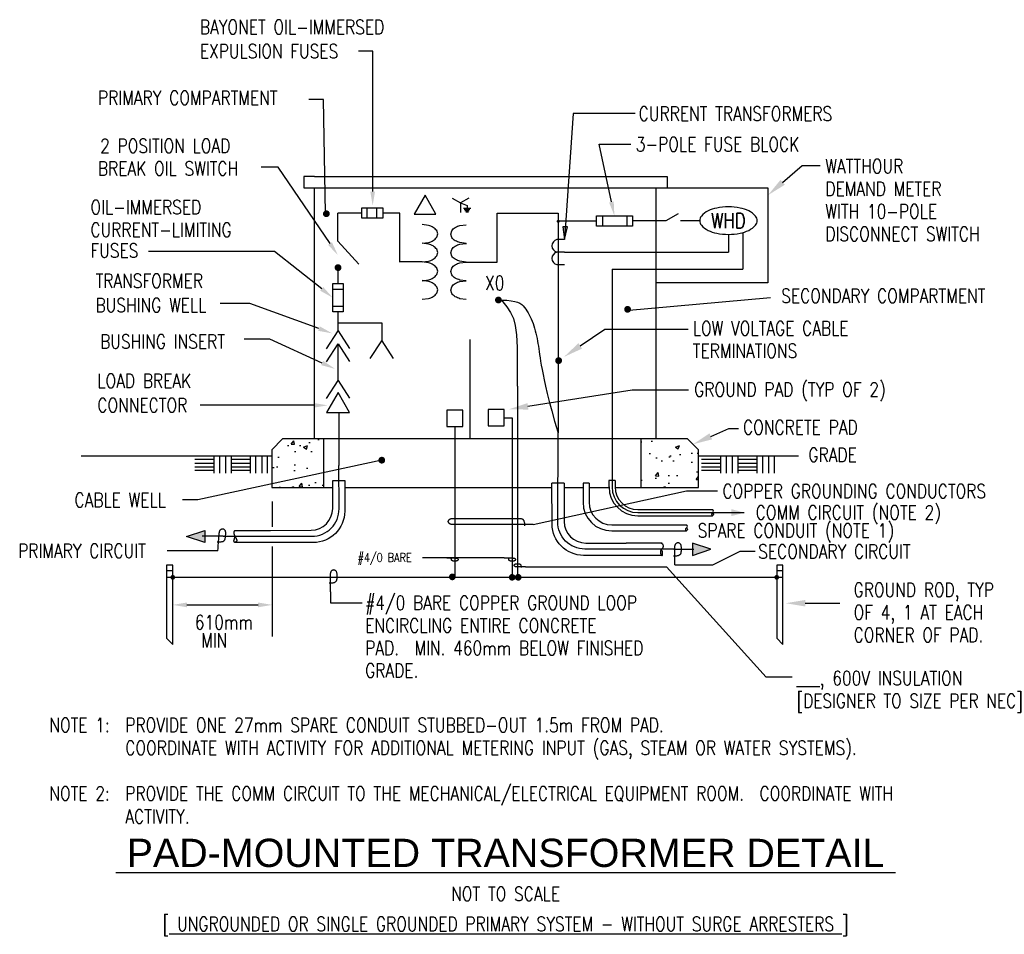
# Model space of a CAD drawing. Extents: x 12 to 234, y -23 to 183.
import ezdxf
from ezdxf.enums import TextEntityAlignment as Align

# ---------------------------------------------------------------- set-up
doc = ezdxf.new("R2010")
doc.units = 0
doc.header["$LTSCALE"] = 25.4
doc.header["$MEASUREMENT"] = 0
doc.layers.get('0').update_dxf_attribs({"color": 2, "linetype": 'CONTINUOUS'})
doc.layers.add('E-DETL', color=2, linetype='CONTINUOUS')
doc.layers.add('E-DETL-TEXT', color=3, linetype='CONTINUOUS')
doc.styles.add('ROMAND', font='swiss.ttf', dxfattribs={"width": 0.8})
doc.styles.add('ROMANS', font='romans.shx', dxfattribs={"width": 0.8})
doc.styles.get("Standard").update_dxf_attribs({"font": 'romans.shx', "width": 0.8, "height": 3})

# ---------------------------------------------------------------- blocks, each defined once
blk = doc.blocks.new('TELEOUT')
blk.add_lwpolyline([(0, 0), (-0.1015, -0.1758), (0.1015, -0.1758)], close=True)
blk = doc.blocks.new('HOMERUN')
blk.add_solid([(0, 0), (0.1153, 0.031), (0.1153, -0.031)])
blk = doc.blocks.new('LOOP')
at = {"color": 0, "linetype": 'Continuous'}
blk.add_lwpolyline([(-1.119, 0), (-1.115, 0), (-0.947, 0), (-0.809, 0), (-0.694, 0), (-0.6, 0), (-0.523, 0), (-0.456, 0), (-0.397, 0), (-0.341, 0), (-0.288, 0), (-0.238, 0), (-0.189, 0), (-0.142, 0), (-0.097, 0), (-0.053, 0), (-0.01, 0), (0.033, 0), (0.074, 0), (0.114, -0.001), (0.153, -0.003), (0.19, -0.006), (0.226, -0.011), (0.259, -0.017), (0.289, -0.025), (0.317, -0.036), (0.343, -0.048), (0.365, -0.063), (0.386, -0.079), (0.403, -0.095), (0.419, -0.113), (0.432, -0.131), (0.442, -0.15), (0.45, -0.168), (0.456, -0.186), (0.46, -0.204), (0.461, -0.223), (0.46, -0.241), (0.456, -0.259), (0.45, -0.277), (0.442, -0.295), (0.432, -0.313), (0.419, -0.331), (0.404, -0.348), (0.387, -0.365), (0.367, -0.38), (0.345, -0.394), (0.32, -0.406), (0.293, -0.416), (0.264, -0.425), (0.232, -0.431), (0.198, -0.435), (0.162, -0.438), (0.124, -0.44), (0.086, -0.441), (0.045, -0.441), (0.004, -0.441), (-0.038, -0.441), (-0.08, -0.441), (-0.122, -0.44), (-0.163, -0.438), (-0.202, -0.435), (-0.24, -0.43), (-0.275, -0.424), (-0.307, -0.416), (-0.336, -0.405), (-0.362, -0.392), (-0.384, -0.377), (-0.404, -0.359), (-0.421, -0.339), (-0.436, -0.316), (-0.45, -0.292), (-0.461, -0.264), (-0.471, -0.235), (-0.48, -0.202), (-0.488, -0.166), (-0.494, -0.125), (-0.499, -0.08), (-0.502, -0.03), (-0.505, 0.027), (-0.505, 0.09)], dxfattribs=at)

msp = doc.modelspace()

# ---------------------------------------------------------------- hatches: boundary and pattern name
at = {"layer": 'E-DETL'}
h = msp.add_hatch(dxfattribs=at)
h.set_pattern_fill('AR-CONC', color=256, scale=1.27, style=0)
h.paths.add_polyline_path([(152.16, 77.75), (165.11, 77.75), (165.11, 86.29), (162.67, 88.73), (152.16, 88.73)])
h.paths.add_polyline_path([(80.71, 88.73), (71.53, 88.73), (69.1, 86.29), (69.1, 77.75), (80.71, 77.75)])

# ---------------------------------------------------------------- linework, layer by layer
for p, q in [((76.46, 145.19), (180.76, 145.19)), ((180.76, 145.19), (180.76, 123.86)), ((109.72, 142.87), (111.58, 141.8)), ((113.43, 142.87), (111.58, 141.8)), ((89.34, 140.73), (94.11, 140.73)), ((89.34, 138.36), (89.34, 140.73)), ((90.57, 138.36), (90.57, 140.73)), ((92.74, 138.36), (92.74, 140.73)), ((94.11, 140.73), (94.11, 138.36)), ((111.58, 141.8), (113.06, 141.25)), ((111.58, 141.8), (111.58, 139.65)), ((112.24, 140.65), (113.87, 140.65)), ((112.41, 140.36), (113.7, 140.36)), ((112.58, 140.08), (113.53, 140.08)), ((112.75, 139.79), (113.36, 139.79)), ((113.06, 141.25), (113.06, 140.65)), ((83.94, 133.23), (83.94, 139.48)), ((94.11, 138.36), (89.34, 138.36)), ((133.54, 139.53), (133.54, 119.27)), ((142.15, 137.66), (133.56, 137.66)), ((143.52, 138.91), (143.52, 136.54)), ((149.02, 138.91), (149.02, 136.54)), ((157.88, 137.83), (160.64, 139.42)), ((88.68, 128.02), (83.94, 133.23)), ((134.96, 133.54), (133.27, 133.54)), ((171.86, 134.72), (171.86, 130.72)), ((175.08, 135.12), (175.08, 126.93)), ((134.96, 130.72), (133.27, 130.72)), ((134.96, 130.72), (171.86, 130.72)), ((102.98, 128.52), (97.9, 128.52)), ((104.37, 128.35), (102.98, 128.52)), ((84.02, 123.67), (84.02, 126.86)), ((106.44, 126.42), (106.21, 127.16)), ((106.21, 125.67), (106.44, 126.42)), ((134.96, 127.91), (133.27, 127.91)), ((145.67, 126.93), (145.67, 77.9)), ((145.67, 126.93), (175.08, 126.93)), ((102.98, 124.31), (104.37, 124.49)), ((82.83, 117.3), (82.83, 123.67)), ((82.83, 123.67), (85.2, 123.67)), ((85.2, 122.3), (82.83, 122.3)), ((85.2, 123.67), (85.2, 117.3)), ((180.76, 123.86), (155.51, 123.86)), ((85.2, 118.52), (82.83, 118.52)), ((133.54, 119.27), (133.56, 102.79)), ((85.2, 117.3), (82.83, 117.3)), ((84.02, 113.03), (84.02, 117.3)), ((133.56, 102.79), (133.56, 90.1)), ((124.4, 100.58), (124.4, 89.82)), ((84.18, 94.56), (84.18, 82.74)), ((69.1, 86.29), (71.53, 88.73)), ((162.67, 88.73), (71.53, 88.73)), ((80.71, 88.73), (80.71, 77.75)), ((124.4, 89.82), (124.4, 57.58)), ((152.16, 88.73), (152.16, 77.75)), ((162.67, 88.73), (165.11, 86.29)), ((26.22, 84.88), (69.1, 84.88)), ((69.1, 86.29), (69.1, 77.75)), ((165.11, 77.75), (165.11, 86.29)), ((165.11, 84.88), (187.64, 84.88)), ((69.1, 77.75), (82.81, 77.75)), ((85.52, 77.75), (132.15, 77.75)), ((134.88, 77.75), (139.14, 77.75)), ((140.51, 78.74), (139.14, 78.74)), ((139.14, 78.74), (139.14, 74.47)), ((140.51, 78.74), (140.51, 74.47)), ((140.51, 77.75), (144.99, 77.75)), ((144.98, 79.36), (144.98, 77.9)), ((146.36, 79.36), (144.98, 79.36)), ((146.36, 79.36), (146.36, 77.9)), ((146.36, 77.75), (165.11, 77.75)), ((151.44, 72.82), (168.31, 72.82)), ((151.44, 72.13), (175.44, 72.13)), ((151.44, 71.45), (168.31, 71.45)), ((145.59, 69.39), (162.46, 69.39)), ((145.59, 68.02), (162.46, 68.02)), ((45.45, 59.08), (46.82, 59.08)), ((182.73, 59.08), (184.1, 59.08)), ((45.45, 57.58), (184.1, 57.58))]:
    msp.add_line(p, q, dxfattribs=at)
for points in [[(78.7, 147.71), (76.3, 147.76), (76.3, 145.19), (78.7, 145.19)], [(78.7, 147.71), (155.51, 147.71)], [(155.51, 147.71), (158.05, 147.71), (158.05, 145.19)], [(78.7, 88.73), (78.7, 145.19)], [(155.51, 145.19), (155.51, 88.73)], [(89.34, 139.48), (83.94, 139.48)], [(97.9, 128.5), (97.9, 139.48), (94.11, 139.48)], [(119.85, 128.49), (119.85, 139.48), (133.56, 139.48)], [(150.25, 137.83), (157.88, 137.83)], [(161.07, 137.83), (165.41, 137.83)], [(112.83, 128.49), (119.84, 128.49)], [(120.82, 119.93), (122.02, 119.9), (123.01, 119.81), (123.8, 119.66), (124.43, 119.46), (124.94, 119.22), (125.34, 118.93), (125.67, 118.62), (125.97, 118.27), (126.25, 117.9), (126.52, 117.5), (126.79, 117.08), (127.04, 116.64), (127.27, 116.18), (127.5, 115.7), (127.71, 115.2), (127.91, 114.68), (128.09, 114.15), (128.26, 113.6), (128.41, 113.04), (128.55, 112.47), (128.68, 111.89), (128.79, 111.31), (128.9, 110.73), (129, 110.15), (129.09, 109.57), (129.18, 108.98), (129.27, 108.36), (129.37, 107.69), (129.48, 106.98), (129.61, 106.18), (129.76, 105.3), (129.94, 104.32), (130.15, 103.22), (130.4, 101.98), (130.72, 100.56), (131.1, 98.96), (131.55, 97.13), (132.1, 95.06), (132.76, 92.73), (133.52, 90.1)], [(120.82, 119.93), (121.99, 118.44), (122.86, 117.14), (123.49, 115.8), (123.91, 114.19), (124.17, 112.1), (124.3, 109.28), (124.35, 105.52), (124.35, 100.58)], [(81.39, 109.01), (84.02, 113.03), (86.6, 109.06)], [(84.02, 114.84), (93.84, 114.84), (93.84, 110.8)], [(91.21, 106.78), (93.84, 110.8), (96.43, 106.83)], [(113.69, 111.08), (113.69, 88.88)], [(81.39, 106.05), (84.02, 110.07), (86.6, 106.1)], [(81.39, 97.81), (84.02, 101.83), (86.6, 97.86)], [(121.41, 93.49), (123.19, 93.49), (123.19, 91.24)], [(110.29, 91.53), (110.29, 57.75)], [(123.2, 91.53), (123.2, 57.75)], [(56.07, 84.83), (56.07, 81)], [(57.32, 84.83), (57.32, 81)], [(58.69, 84.83), (58.69, 81)], [(59.94, 84.83), (59.94, 81)], [(64.24, 84.83), (64.24, 81)], [(65.48, 84.83), (65.48, 81)], [(66.86, 84.83), (66.86, 81)], [(68.1, 84.83), (68.1, 81)], [(170.09, 84.83), (170.09, 81)], [(171.34, 84.83), (171.34, 81)], [(172.71, 84.83), (172.71, 81)], [(173.96, 84.83), (173.96, 81)], [(178.26, 84.83), (178.26, 81)], [(179.5, 84.83), (179.5, 81)], [(180.88, 84.83), (180.88, 81)], [(182.13, 84.83), (182.13, 81)], [(56.07, 84.1), (51.77, 84.1)], [(56.07, 83.21), (51.77, 83.21)], [(56.07, 82.37), (51.77, 82.37)], [(64.24, 84.1), (59.94, 84.1)], [(64.24, 83.21), (59.94, 83.21)], [(64.24, 82.37), (59.94, 82.37)], [(170.09, 84.1), (165.79, 84.1)], [(170.09, 83.21), (165.79, 83.21)], [(170.09, 82.37), (165.79, 82.37)], [(178.26, 84.1), (173.96, 84.1)], [(178.26, 83.21), (173.96, 83.21)], [(178.26, 82.37), (173.96, 82.37)], [(56.07, 81.58), (51.77, 81.58)], [(64.24, 81.58), (59.94, 81.58)], [(170.09, 81.58), (165.79, 81.58)], [(178.26, 81.58), (173.96, 81.58)], [(134.88, 78.74), (132.14, 78.74)], [(58.16, 66.83), (53.44, 66.83)], [(60.87, 68.11), (60.78, 68.07), (60.71, 68.03), (60.66, 67.97), (60.63, 67.91), (60.6, 67.85), (60.59, 67.79), (60.58, 67.72), (60.58, 67.65), (60.58, 67.59), (60.58, 67.52), (60.58, 67.46), (60.59, 67.4), (60.6, 67.34), (60.61, 67.28), (60.62, 67.23), (60.63, 67.18), (60.65, 67.13), (60.67, 67.09), (60.69, 67.05), (60.71, 67.01), (60.73, 66.97), (60.75, 66.93), (60.77, 66.9), (60.8, 66.86), (60.82, 66.82), (60.85, 66.78), (60.88, 66.73), (60.9, 66.69), (60.93, 66.64), (60.95, 66.6), (60.98, 66.55), (61.01, 66.5), (61.03, 66.45), (61.06, 66.4), (61.08, 66.35), (61.11, 66.3), (61.13, 66.25), (61.15, 66.2), (61.17, 66.15), (61.19, 66.1), (61.2, 66.04), (61.21, 65.99), (61.22, 65.94), (61.22, 65.89), (61.22, 65.83), (61.21, 65.78), (61.19, 65.74), (61.18, 65.69), (61.15, 65.65), (61.12, 65.61), (61.08, 65.57), (61.05, 65.54), (61.01, 65.51), (60.97, 65.49), (60.93, 65.47), (60.89, 65.46), (60.85, 65.45), (60.82, 65.44), (60.79, 65.45), (60.77, 65.45), (60.74, 65.46), (60.72, 65.47), (60.7, 65.49), (60.68, 65.51), (60.66, 65.54), (60.65, 65.56), (60.63, 65.6), (60.62, 65.63), (60.61, 65.67), (60.6, 65.71), (60.6, 65.75), (60.6, 65.79), (60.6, 65.84), (60.61, 65.89), (60.62, 65.94), (60.63, 66), (60.65, 66.05), (60.67, 66.11), (60.69, 66.17), (60.71, 66.24), (60.73, 66.31), (60.75, 66.38), (60.77, 66.44), (60.79, 66.51), (60.81, 66.58), (60.83, 66.65), (60.84, 66.71), (60.85, 66.77)], [(60.87, 68.15), (68.82, 68.15)], [(156.92, 65.26), (148.88, 65.26)], [(156.83, 65.26), (156.99, 65.1), (157.04, 65.03), (157.09, 64.94), (157.12, 64.86), (157.14, 64.77), (157.16, 64.69), (157.16, 64.61), (157.16, 64.54), (157.16, 64.47), (157.15, 64.41), (157.13, 64.35), (157.11, 64.3), (157.09, 64.25), (157.07, 64.21), (157.04, 64.17), (157.01, 64.13), (156.98, 64.1), (156.95, 64.07), (156.92, 64.04), (156.88, 64.01), (156.85, 63.98), (156.82, 63.95), (156.79, 63.92), (156.77, 63.89), (156.74, 63.86), (156.72, 63.82), (156.7, 63.79), (156.68, 63.75), (156.67, 63.71), (156.65, 63.67), (156.64, 63.63), (156.63, 63.59), (156.61, 63.55), (156.6, 63.5), (156.59, 63.45), (156.58, 63.4), (156.58, 63.36), (156.57, 63.31), (156.56, 63.26), (156.56, 63.22), (156.56, 63.17), (156.56, 63.13), (156.56, 63.09), (156.56, 63.05), (156.57, 63.01), (156.58, 62.97), (156.59, 62.93), (156.6, 62.88), (156.62, 62.84), (156.64, 62.79), (156.66, 62.75), (156.68, 62.7), (156.71, 62.66), (156.74, 62.62), (156.76, 62.59), (156.79, 62.56), (156.82, 62.54), (156.85, 62.52), (156.88, 62.51), (156.91, 62.51), (156.94, 62.51), (156.97, 62.52), (156.99, 62.53), (157.01, 62.55), (157.02, 62.57), (157.03, 62.6), (157.04, 62.63), (157.05, 62.67), (157.05, 62.71), (157.05, 62.75), (157.05, 62.8), (157.05, 62.85), (157.06, 62.9), (157.06, 62.96), (157.06, 63.02), (157.06, 63.08), (157.06, 63.14), (157.05, 63.2), (157.04, 63.25), (157.03, 63.31), (157.02, 63.36), (157, 63.41), (156.97, 63.46), (156.93, 63.52), (156.88, 63.58), (156.81, 63.64), (156.72, 63.72), (156.62, 63.82)], [(159.54, 63.94), (164.05, 63.94)]]:
    msp.add_lwpolyline(points, dxfattribs=at)
for points in [[(103.6, 143.51), (101.15, 139.26), (106.05, 139.26)], [(150.25, 138.91), (150.25, 136.54), (142.15, 136.54), (142.15, 138.91)], [(121.41, 91.69), (121.41, 95.33), (117.77, 95.33), (117.77, 91.69)], [(112.11, 91.53), (112.11, 95.17), (108.46, 95.17), (108.46, 91.53)], [(49.89, 66.78), (54.01, 68.15), (54.01, 65.41)], [(167.89, 63.89), (163.77, 65.26), (163.77, 62.52)], [(45.45, 58.95), (45.45, 43.86), (46.82, 42.49), (46.82, 60.32), (45.45, 60.32)], [(182.73, 58.95), (182.73, 43.86), (184.1, 42.49), (184.1, 60.32), (182.73, 60.32)]]:
    msp.add_lwpolyline(points, close=True, dxfattribs=at)
msp.add_lwpolyline([(165.39, 137.81, 0.180358), (165.77, 136.78, 0.103096), (167.28, 135.63, 0.062716), (169.24, 134.98, 0.048932), (171.86, 134.72, 0.048932), (174.48, 134.98, 0.062716), (176.43, 135.63, 0.103096), (177.94, 136.78, 0.180358), (178.33, 137.81, 0.180358), (177.94, 138.85, 0.103096), (176.43, 140, 0.062716), (174.48, 140.65, 0.048932), (171.86, 140.91, 0.048932), (169.24, 140.65, 0.062716), (167.28, 140, 0.103096), (165.77, 138.85, 0.180358)], format="xyb", close=True, dxfattribs=at)
for points, const_width in [([(133.39, 137.66, 1), (133.73, 137.66, 1)], 0.343), ([(83.63, 127.24, 1), (84.4, 127.24, 1)], 0.762), ([(119.72, 119.96, 1), (120.48, 119.96, 1)], 0.762), ([(133.27, 106.32, 1), (134.04, 106.32, 1)], 0.762), ([(46.56, 57.58, 1), (47.09, 57.58, 1)], 0.533), ([(109.36, 57.68, 1), (110.11, 57.68, 1)], 0.747), ([(122.82, 57.58, 1), (123.56, 57.58, 1)], 0.747), ([(124.19, 57.58, 1), (124.94, 57.58, 1)], 0.747), ([(182.46, 57.58, 1), (182.99, 57.58, 1)], 0.533)]:
    msp.add_lwpolyline(points, format="xyb", close=True, dxfattribs=dict(at, const_width=const_width))
for points in [[(106.44, 134.82), (106.21, 135.56, 0.107019), (105.43, 136.3, 0.074991), (104.37, 136.75), (102.98, 136.92)], [(109.37, 134.79), (109.6, 135.53, -0.107019), (110.39, 136.28, -0.074991), (111.45, 136.72), (112.83, 136.89)], [(102.98, 132.72), (102.98, 132.72), (104.37, 132.89, 0.074991), (105.43, 133.33, 0.107019), (106.21, 134.08), (106.44, 134.82)], [(112.83, 132.69), (112.83, 132.69), (111.45, 132.86, -0.074991), (110.39, 133.3, -0.107019), (109.6, 134.05), (109.37, 134.79)], [(106.44, 130.62), (106.21, 131.36, 0.107019), (105.43, 132.11, 0.074991), (104.37, 132.55), (102.98, 132.72), (102.91, 132.71, 0.074991)], [(109.37, 130.59), (109.6, 131.34, -0.107019), (110.39, 132.08, -0.074991), (111.45, 132.52), (112.83, 132.7), (112.91, 132.69, -0.074991)], [(102.98, 128.52), (104.37, 128.69, 0.074991), (105.43, 129.13, 0.107019), (106.21, 129.88), (106.44, 130.62)], [(112.83, 128.49), (111.45, 128.66, -0.074991), (110.39, 129.11, -0.107019), (109.6, 129.85), (109.37, 130.59)], [(109.37, 126.39), (109.6, 127.13, -0.107019), (110.39, 127.88, -0.074991), (111.45, 128.32), (112.83, 128.49)], [(112.83, 124.29), (111.45, 124.46, -0.074991), (110.39, 124.9, -0.107019), (109.6, 125.65), (109.37, 126.39)], [(106.44, 122.22), (106.21, 122.96, 0.107019), (105.43, 123.71, 0.074991), (104.37, 124.15), (102.98, 124.32)], [(109.37, 122.19), (109.6, 122.93, -0.107019), (110.39, 123.68, -0.074991), (111.45, 124.12), (112.83, 124.29)], [(102.98, 120.12), (104.37, 120.29, 0.074991), (105.43, 120.73, 0.107019), (106.21, 121.48), (106.44, 122.22)], [(112.83, 120.09), (111.45, 120.26, -0.074991), (110.39, 120.71, -0.107019), (109.6, 121.45), (109.37, 122.19)], [(159.54, 63.94), (139.54, 63.94, -0.416146), (133.45, 70.08), (133.56, 90.1)], [(58.16, 66.83), (78.15, 66.83, 0.416146), (84.25, 72.97), (84.18, 82.74)], [(68.82, 68.15), (77.95, 68.18, 0.413271), (82.81, 73.06), (82.81, 79.36), (85.53, 79.36), (85.51, 72.46, -0.413462), (78.44, 65.41), (60.87, 65.41)], [(156.83, 62.52), (139.26, 62.52, -0.413462), (132.19, 69.57), (132.14, 78.74)], [(134.88, 78.74), (134.88, 70.17, 0.413271), (139.75, 65.29), (148.88, 65.26)], [(168.31, 72.13, -0.577089), (168.31, 71.45, -0.577089), (168.31, 72.13, 0.577089), (168.31, 72.82, 0.577089)], [(162.46, 68.71, -0.577089), (162.46, 68.02, -0.577089), (162.46, 68.71, 0.577089), (162.46, 69.39, 0.577089)]]:
    msp.add_lwpolyline(points, format="xyb", dxfattribs=at)
at = {"layer": 'E-DETL', "const_width": 0.254}
msp.add_lwpolyline([(84.02, 101.83), (84.02, 110.06)], dxfattribs=at)
at = {"layer": 'E-DETL'}
msp.add_circle((109.57, 57.58), 0.381, dxfattribs=at)
for centre, radius, start, end in [((133.59, 132.13), 1.44, 102.6804, 257.3196), ((133.59, 129.32), 1.44, 102.6804, 257.3196), ((103.43, 124.61), 3.86, 58.721, 75.8754), ((104.1, 125.72), 2.56, 34.2871, 58.721), ((103.43, 128.23), 3.86, 284.1246, 301.279), ((104.1, 127.11), 2.56, 301.279, 325.7129), ((151.44, 77.9), 6.45, 180, 270), ((151.44, 77.9), 5.77, 180, 270), ((151.44, 77.9), 5.08, 180, 270), ((145.59, 74.47), 6.45, 180, 270), ((145.59, 74.47), 5.08, 180, 270)]:
    msp.add_arc(centre, radius, start, end, dxfattribs=at)
for points in [[(54.01, 65.41), (54.01, 68.15), (49.89, 66.78)], [(163.77, 62.52), (163.77, 65.26), (167.89, 63.89)]]:
    msp.add_solid(points, dxfattribs=at)
at = {"layer": 'E-DETL-TEXT'}
for p, q in [((136.92, 161.95), (134.96, 133.54)), ((184.06, 146.43), (188.44, 150.24)), ((188.44, 150.24), (192.47, 150.24)), ((138.52, 109.64), (144.04, 113.37)), ((144.04, 113.37), (162.82, 113.37)), ((126.75, 96.05), (150.23, 99.78)), ((150.23, 99.78), (162.91, 99.78)), ((167.9, 89.29), (171.94, 91.08)), ((171.94, 91.08), (174.13, 91.08)), ((127.92, 69.44), (162.43, 77.05)), ((162.43, 77.05), (169.37, 77.05)), ((56.96, 63.55), (45.54, 63.55)), ((168.35, 60.39), (174.54, 63.44)), ((174.54, 63.44), (177.85, 63.44)), ((121.42, 61.93), (103.03, 61.93)), ((126.17, 59.93), (157.91, 59.93)), ((157.91, 59.93), (180.33, 35.11)), ((159.8, 60.39), (168.35, 60.39)), ((82.33, 54.29), (82.33, 51.86)), ((50, 51.38), (66.03, 51.38)), ((82.33, 51.86), (89.47, 51.86)), ((189.13, 51.76), (196.94, 51.76)), ((186.18, 35.11), (180.33, 35.11))]:
    msp.add_line(p, q, dxfattribs=at)
for points in [[(91.81, 144.35), (91.81, 175.92), (88.59, 175.92)], [(81.22, 139.46), (80.73, 165.05), (77.47, 165.05)], [(150.88, 161.95), (136.92, 161.95)], [(145.54, 142.02), (142.75, 155), (149.9, 155)], [(82.21, 132.66), (70.57, 149.85), (66.74, 149.85)], [(134.96, 133.54), (135.64, 136.4), (134.61, 136.44), (134.96, 133.54)], [(80.35, 122.46), (69.73, 130.9), (41.35, 130.9)], [(148.71, 117.58), (181.33, 120.52)], [(79.73, 113.53), (64.18, 119.15), (57.47, 119.15)], [(80.46, 105.79), (68.66, 111.17), (62.91, 111.17)], [(78.53, 96.27), (53.01, 96.27)], [(93.86, 83.93), (52.48, 75.02), (49.05, 75.02)], [(69.2, 74.65), (69.2, 68.93)], [(127.92, 69.44), (127.91, 69.44), (127.37, 69.44), (126.93, 69.44), (126.57, 69.44), (126.27, 69.44), (126.03, 69.44), (125.82, 69.44), (125.63, 69.44), (125.45, 69.44), (125.28, 69.44), (125.12, 69.44), (124.97, 69.44), (124.82, 69.44), (124.67, 69.44), (124.53, 69.44), (124.4, 69.44), (110.18, 69.44), (110.05, 69.44), (109.92, 69.44), (109.8, 69.45), (109.68, 69.46), (109.57, 69.47), (109.47, 69.49), (109.37, 69.52), (109.28, 69.55), (109.2, 69.59), (109.13, 69.64), (109.06, 69.69), (109.01, 69.74), (108.96, 69.8), (108.92, 69.85), (108.88, 69.91), (108.86, 69.97), (108.84, 70.03), (108.83, 70.09), (108.82, 70.14), (108.83, 70.2), (108.84, 70.26), (108.86, 70.32), (108.88, 70.37), (108.92, 70.43), (108.96, 70.49), (109, 70.54), (109.06, 70.59), (109.12, 70.64), (109.19, 70.69), (109.27, 70.73), (109.36, 70.76), (109.45, 70.78), (109.55, 70.8), (109.66, 70.82), (109.77, 70.83), (109.89, 70.83), (110.02, 70.84), (110.14, 70.84), (124.35, 70.84), (124.49, 70.84), (124.62, 70.84), (124.75, 70.83), (124.88, 70.83), (125.01, 70.82), (125.13, 70.8), (125.24, 70.78), (125.34, 70.76), (125.43, 70.72), (125.51, 70.68), (125.59, 70.63), (125.65, 70.58), (125.7, 70.51), (125.75, 70.44), (125.79, 70.36), (125.83, 70.28), (125.86, 70.18), (125.89, 70.08), (125.92, 69.96), (125.94, 69.83), (125.95, 69.69), (125.96, 69.53), (125.97, 69.35), (125.97, 69.15)], [(69.2, 64.52), (69.2, 44.27)]]:
    msp.add_lwpolyline(points, dxfattribs=at)
at = {"layer": 'E-DETL-TEXT', "const_width": 0.762}
for points in [[(81.01, 139.36, 1), (81.77, 139.36, 1)], [(148.79, 117.86, 1), (149.55, 117.86, 1)], [(93.48, 83.93, 1), (94.24, 83.93, 1)]]:
    msp.add_lwpolyline(points, format="xyb", close=True, dxfattribs=at)
at = {"layer": 'E-DETL-TEXT'}
for points in [[(184.54, 145.88), (183.58, 146.98), (180.76, 143.54)], [(92.34, 144.35), (91.81, 141.17), (91.28, 144.35)], [(146.05, 142.13), (146.2, 138.91), (145.02, 141.91)], [(134.61, 136.44), (135.64, 136.4), (134.96, 133.54)], [(82.65, 132.96), (83.99, 130.03), (81.77, 132.37)], [(80.68, 122.87), (82.83, 120.48), (80.02, 122.04)], [(79.91, 114.03), (82.71, 112.45), (79.55, 113.03)], [(138.93, 109.03), (138.11, 110.24), (134.88, 107.18)], [(80.68, 106.27), (83.35, 104.47), (80.24, 105.3)], [(78.53, 96.8), (81.71, 96.27), (78.53, 95.74)], [(126.86, 95.32), (126.64, 96.77), (122.42, 95.36)], [(168.2, 88.62), (167.6, 89.96), (163.89, 87.51)], [(50, 51.91), (50, 50.85), (46.82, 51.38)], [(66.03, 51.91), (66.03, 50.85), (69.2, 51.38)], [(189.13, 51.02), (189.13, 52.49), (184.74, 51.76)]]:
    msp.add_solid(points, dxfattribs=at)

# ---------------------------------------------------------------- block references
at = {"layer": 'E-DETL', "xscale": 25.4, "yscale": 25.4, "zscale": 25.4}
msp.add_blockref('TELEOUT', (84.02, 99.12), dxfattribs=at)
at = {"layer": 'E-DETL', "xscale": 25.4, "yscale": 25.4, "zscale": 25.4, "rotation": 180}
msp.add_blockref('HOMERUN', (175.44, 72.13), dxfattribs=at)
at = {"layer": 'E-DETL-TEXT'}
for p, xscale, yscale, zscale, rotation in [((57.25, 67.1), 3.175000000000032, 3.175, 3.174999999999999, 85.39553751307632), ((159.8, 63.94), 3.175, 3.175, 3.174999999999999, 90), ((124.4, 59.93), 1.5875, 1.5875, 1.5875, 180), ((82.33, 57.84), 3.175, 3.175, 3.174999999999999, 90)]:
    msp.add_blockref('LOOP', p, dxfattribs=dict(at, xscale=xscale, yscale=yscale, zscale=zscale, rotation=rotation))
at = {"layer": 'E-DETL-TEXT', "xscale": 1.5875, "yscale": 1.5875, "zscale": 1.5875}
for p in [(110.29, 61.93), (123.2, 61.93)]:
    msp.add_blockref('LOOP', p, dxfattribs=at)

# ---------------------------------------------------------------- texts
at = {"layer": 'E-DETL', "style": 'ROMANS', "width": 0.8}
msp.add_text('WHD', height=3.376, dxfattribs=at).set_placement((171.86, 137.81), align=Align.MIDDLE)
at = {"layer": 'E-DETL-TEXT', "style": 'ROMANS', "width": 0.8}
for s, height, p in [('BAYONET OIL-IMMERSED', 3.175, (52.93, 179.78)), ('EXPULSION FUSES', 3.175, (52.93, 174.34)), ('PRIMARY COMPARTMENT', 3.175, (30.01, 163.84)), ('CURRENT TRANSFORMERS', 3.175, (151.67, 160.29)), ('2 POSITION LOAD ', 3.175, (30.49, 153.04)), ('3-POLE FUSE BLOCK', 3.175, (151.03, 153.4)), ('BREAK OIL SWITCH', 3.175, (29.98, 147.96)), ('WATTHOUR', 3.175, (193.67, 148.47)), ('DEMAND METER', 3.175, (193.67, 143.39)), ('OIL-IMMERSED', 3.175, (28.3, 139.24)), ('WITH 10-POLE', 3.175, (193.67, 138.31)), ('CURRENT-LIMITING', 3.175, (28.3, 134.16)), ('DISCONNECT SWITCH', 3.175, (193.67, 133.23)), ('FUSES', 3.175, (28.3, 129.5)), ('TRANSFORMER', 3.175, (29.45, 122.67)), ('X0', 3.175, (117.1, 122.2)), ('SECONDARY COMPARTMENT', 3.175, (183.74, 119.32)), ('BUSHING WELL', 3.175, (29.45, 117.22)), ('LOW VOLTAGE CABLE', 3.175, (163.83, 112.01)), ('BUSHING INSERT', 3.175, (30.48, 109.06)), ('TERMINATIONS', 3.175, (163.83, 106.93)), ('LOAD BREAK ', 3.175, (29.85, 100.18)), ('GROUND PAD (TYP OF 2)', 3.175, (164.15, 98.26)), ('CONNECTOR', 3.175, (29.85, 94.74)), ('CONCRETE PAD', 3.175, (175.14, 89.74)), ('GRADE', 3.175, (189.85, 83.53)), ('COPPER GROUNDING CONDUCTORS', 3.175, (170.51, 75.36)), ('CABLE WELL', 3.175, (24.7, 73.38)), ('COMM CIRCUIT (NOTE 2)', 3.175, (178, 70.56)), ('SPARE CONDUIT (NOTE 1)', 3.175, (164.95, 66.51)), ('PRIMARY CIRCUIT', 3.175, (12.03, 61.96)), ('SECONDARY CIRCUIT', 3.175, (178.56, 61.8)), ('#4/0 BARE', 2, (88.4, 61.03)), ('GROUND ROD, TYP', 3.175, (200.03, 53.19)), ('#4/0 BARE COPPER GROUND LOOP', 3.175, (90.11, 50.25)), ('OF 4, 1 AT EACH', 3.175, (200.03, 48.11)), ('610mm', 3.175, (51.8, 45.88)), ('ENCIRCLING ENTIRE CONCRETE ', 3.175, (90.11, 45.17)), ('MIN', 3.175, (53.21, 41.82)), ('CORNER OF PAD.', 3.175, (200.03, 43.03)), ('PAD.  MIN. 460mm BELOW FINISHED', 3.175, (90.11, 40.09)), ('GRADE.', 3.175, (90.11, 35.01)), ('___, 600V INSULATION', 3.175, (187.17, 33.3)), ('[DESIGNER TO SIZE PER NEC]', 3.175, (187.17, 28.22))]:
    msp.add_text(s, height=height, dxfattribs=at).set_placement(p)
at = {"layer": 'E-DETL-TEXT', "width": 0.8}
for s, p in [('NOTE 1:  ', (36.14, 22.77)), ('NOTE 2:  ', (36.14, 7.35))]:
    msp.add_text(s, height=3.175, dxfattribs=at).set_placement(p, align=Align.RIGHT)
for s, p in [('PROVIDE ONE 27mm SPARE CONDUIT STUBBED-OUT 1.5m FROM PAD.', (36.14, 22.77)), ('COORDINATE WITH ACTIVITY FOR ADDITIONAL METERING INPUT (GAS, STEAM OR WATER SYSTEMS).', (36.14, 17.63)), ('PROVIDE THE COMM CIRCUIT TO THE MECHANICAL/ELECTRICAL EQUIPMENT ROOM.  COORDINATE WITH', (36.14, 7.35)), ('ACTIVITY.', (36.14, 2.21))]:
    msp.add_text(s, height=3.175, dxfattribs=at).set_placement(p)
at = {"layer": 'E-DETL-TEXT', "color": 5, "style": 'ROMAND'}
msp.add_text('%%u PAD-MOUNTED TRANSFORMER DETAIL ', height=6.35, dxfattribs=at).set_placement((121.71, -7.57), align=Align.CENTER)
at = {"layer": 'E-DETL-TEXT', "style": 'ROMANS', "width": 0.8}
for s, p in [('NOT TO SCALE', (121.71, -15.22)), ('[%%u UNGROUNDED OR SINGLE GROUNDED PRIMARY SYSTEM - WITHOUT SURGE ARRESTERS %%U]', (121.71, -21.98))]:
    msp.add_text(s, height=3.175, dxfattribs=at).set_placement(p, align=Align.CENTER)

doc.saveas('drawing.dxf')
